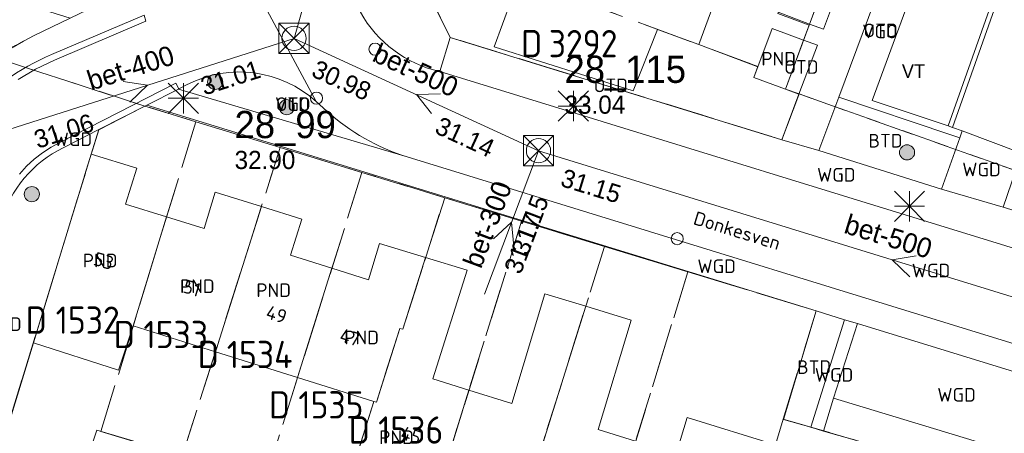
# Model space of a CAD drawing. Header units: metres. Extents: x 207644 to 210135, y 370459 to 373417.
# Tile 76 of 256: x 208118 to 208183, y 371607 to 371634. Entities that reach past the tile are written whole.
import ezdxf
from ezdxf.enums import TextEntityAlignment as Align

# ---------------------------------------------------------------- set-up
doc = ezdxf.new("R2010")
doc.units = ezdxf.units.M
doc.linetypes.add('HIDDEN2', pattern=[4.7625, 3.175, -1.5875])
for name, color, linetype in [('BTD', 7, 'Continuous'), ('combi_kolk', 7, 'Continuous'), ('CON_BxH300x300mm', 7, 'Continuous'), ('CON_BxH400x400mm', 7, 'Continuous'), ('CON_BxH500x500mm', 7, 'Continuous'), ('CON_BxH600x600mm', 7, 'Continuous'), ('DMM_BxH300x300mm', 7, 'Continuous'), ('DMM_BxH400x400mm', 7, 'Continuous'), ('DMM_BxH500x500mm', 7, 'Continuous'), ('GB', 1, 'Continuous'), ('GB07', 1, 'Continuous'), ('GB11', 1, 'Continuous'), ('INV_BxH300x300mm', 7, 'Continuous'), ('INV_BxH400x400mm', 7, 'Continuous'), ('INV_BxH500x500mm', 7, 'Continuous'), ('KAD_perceelnummer', 212, 'Continuous'), ('KAD_sectie', 212, 'Continuous'), ('KAD_Vastgesteld_Perceel', 212, 'Continuous'), ('KO_INSPECTIE', 7, 'Continuous'), ('NAR', 7, 'Continuous'), ('NLV_inspectieput', 7, 'Continuous'), ('NNR_inspectieput', 7, 'Continuous'), ('NOD_inspectieput', 7, 'Continuous'), ('ORL', 7, 'Continuous'), ('OTD', 7, 'Continuous'), ('PIJL', 7, 'Continuous'), ('PND', 7, 'Continuous'), ('VGO', 7, 'Continuous'), ('WGD', 7, 'Continuous')]:
    doc.layers.add(name, color=color, linetype=linetype)
for name, color, linetype, lineweight in [('GMV', 7, 'Continuous', 25), ('Q21_lantaarnpaal', 1, 'Continuous', 0), ('Q26_boom', 72, 'Continuous', 0), ('Q28_rioolput', 153, 'Continuous', 0)]:
    doc.layers.add(name, color=color, linetype=linetype, lineweight=lineweight)
doc.styles.add('ISO', font='isocpeur.ttf', dxfattribs={"height": 1})
doc.styles.add('ISOCP', font='ISOCP.shx', dxfattribs={"height": 1.8})

# ---------------------------------------------------------------- blocks, each defined once
blk = doc.blocks.new('ACMAP_ANN_TEMPLATE_Vastgesteld_Perceelnummer')
at = {"layer": 'KAD_perceelnummer', "style": 'ISOCP'}
blk.add_attdef('Perceelnummer', text='', height=1.8, dxfattribs=at).set_placement((0, 0), align=Align.MIDDLE)
at = {"layer": 'KAD_sectie', "style": 'ISOCP'}
blk.add_attdef('sectie', text='', height=1.8, dxfattribs=at).set_placement((-2.7, 0), align=Align.MIDDLE_RIGHT)
blk = doc.blocks.new('Q26')
blk.add_hatch(color=256).paths.add_polyline_path([(-0.452, -0.01, 1), (0.548, -0.01, 1)])
blk.add_circle((0.048, -0.01), 0.5)
blk = doc.blocks.new('Q21')
for p, q in [((-1, 1), (0, 0)), ((0, 1), (0, 0)), ((0, 0), (1, 1)), ((-1, 0), (0, 0)), ((-1, -1), (0, 0)), ((0, 0), (1, 0)), ((0, 0), (0, -1)), ((0, 0), (1, -1))]:
    blk.add_line(p, q)
blk = doc.blocks.new('Q28')
at = {"linetype": 'Continuous'}
for p, q in [((-1, -1), (1, 1)), ((-1, 1), (1, -1))]:
    blk.add_line(p, q, dxfattribs=at)
blk.add_lwpolyline([(1, 1), (1, -1), (-1, -1), (-1, 1)], close=True)

msp = doc.modelspace()

# ---------------------------------------------------------------- linework, layer by layer
at = {"layer": 'combi_kolk', "color": 253, "lineweight": 13}
for centre in [(208141.55, 371631.93), (208137.68, 371628.69), (208161.52, 371619.41)]:
    msp.add_circle(centre, 0.4, dxfattribs=at)
at = {"layer": 'CON_BxH300x300mm', "color": 253, "linetype": 'Continuous', "lineweight": 13}
msp.add_lwpolyline([(208152.35, 371625.22), (208148.782, 371615.754)], dxfattribs=at)
at = {"layer": 'CON_BxH400x400mm', "color": 253, "linetype": 'Continuous', "lineweight": 13}
msp.add_lwpolyline([(208136.2, 371632.64), (208116.81, 371626.45)], dxfattribs=at)
at = {"layer": 'CON_BxH500x500mm', "color": 253, "linetype": 'Continuous', "lineweight": 13}
for points in [[(208136.2, 371632.64), (208152.35, 371625.22)], [(208152.35, 371625.22), (208199.08, 371610.81)]]:
    msp.add_lwpolyline(points, dxfattribs=at)
at = {"layer": 'CON_BxH600x600mm', "color": 253, "linetype": 'Continuous', "lineweight": 13}
msp.add_lwpolyline([(208144.07, 371660.64), (208136.2, 371632.64)], dxfattribs=at)
at = {"layer": 'GB', "color": 253, "linetype": 'Continuous', "lineweight": 13}
for points in [[(208151.084, 371636.594), (208149.417, 371632.079)], [(208162.936, 371632.226), (208164.582, 371636.691)], [(208171.442, 371636.747), (208170.265, 371633.587)], [(208167.783, 371633.293), (208166.835, 371630.758)], [(208158.597, 371629.172), (208160.205, 371633.232)], [(208160.205, 371633.232), (208162.936, 371632.226)], [(208149.417, 371632.079), (208158.597, 371629.172)], [(208168.663, 371629.289), (208169.866, 371632.516)], [(208166.767, 371630.575), (208166.835, 371630.758)], [(208166.577, 371630.065), (208166.767, 371630.575)], [(208168.663, 371629.289), (208166.577, 371630.065)], [(208122.799, 371625.002), (208119.865, 371615.433)], [(208125.801, 371624.068), (208122.799, 371625.002)], [(208125.058, 371621.681), (208125.801, 371624.068)], [(208130.25, 371620.085), (208130.99, 371622.473)], [(208130.99, 371622.473), (208134.047, 371621.525)], [(208127.78, 371620.844), (208125.058, 371621.681)], [(208134.047, 371621.525), (208136.713, 371620.698)], [(208127.78, 371620.844), (208130.25, 371620.085)], [(208136.713, 371620.698), (208135.973, 371618.31)], [(208141.13, 371616.7), (208141.857, 371619.092)], [(208141.857, 371619.092), (208144.896, 371618.169)], [(208135.973, 371618.31), (208138.701, 371617.458)], [(208144.896, 371618.169), (208147.643, 371617.334)], [(208138.701, 371617.458), (208141.13, 371616.7)], [(208147.643, 371617.334), (208145.375, 371610.161)], [(208150.592, 371608.517), (208152.778, 371615.771)], [(208152.778, 371615.771), (208155.472, 371614.943)], [(208158.464, 371614.023), (208155.472, 371614.943)], [(208156.288, 371606.8), (208158.464, 371614.023)], [(208125.573, 371613.644), (208131.004, 371611.943)], [(208131.004, 371611.943), (208136.434, 371610.241)], [(208136.434, 371610.241), (208141.478, 371608.661)], [(208145.375, 371610.161), (208147.759, 371609.41)], [(208147.759, 371609.41), (208150.592, 371608.517)], [(208141.478, 371608.661), (208138.178, 371598.246)], [(208162.173, 371607.589), (208161.437, 371605.2)], [(208168.007, 371605.793), (208162.173, 371607.589)], [(208123.169, 371606.761), (208121.162, 371600.839)], [(208125.994, 371605.915), (208123.169, 371606.761)], [(208158.771, 371606.028), (208156.288, 371606.8)]]:
    msp.add_lwpolyline(points, dxfattribs=at)
at = {"layer": 'GB07', "color": 253, "linetype": 'Continuous', "lineweight": 13}
for points in [[(208131.004, 371611.943), (208134.047, 371621.525)], [(208125.573, 371613.644), (208127.78, 371620.844)], [(208143.385, 371613.434), (208144.896, 371618.169)], [(208136.434, 371610.241), (208138.701, 371617.458)], [(208149.104, 371594.626), (208155.472, 371614.943)], [(208141.649, 371608.609), (208143.185, 371613.482)], [(208143.185, 371613.482), (208143.385, 371613.434)], [(208145.519, 371602.227), (208147.759, 371609.41)], [(208141.478, 371608.661), (208141.649, 371608.609)]]:
    msp.add_lwpolyline(points, dxfattribs=at)
at = {"layer": 'GB11', "color": 253, "linetype": 'Continuous', "lineweight": 13}
for points in [[(208168.183, 371634.363), (208170.265, 371633.587)], [(208169.866, 371632.516), (208167.783, 371633.293)], [(208119.865, 371615.433), (208118.992, 371612.522)], [(208125.573, 371613.644), (208124.592, 371610.727)], [(208124.592, 371610.727), (208118.992, 371612.522)]]:
    msp.add_lwpolyline(points, dxfattribs=at)
at = {"layer": 'GMV', "color": 253, "linetype": 'Continuous', "lineweight": 13}
for points in [[(208187.059, 371648.44), (208179.413, 371626.852)], [(208187.342, 371648.342), (208179.697, 371626.756)], [(208172.194, 371628.76), (208175.708, 371638.177)], [(208174.403, 371628.542), (208177.699, 371637.527)], [(208119.039, 371632.827), (208126.169, 371636.277)], [(208144.696, 371636.387), (208146.516, 371632.706)], [(208172.369, 371636.434), (208171.176, 371633.253)], [(208137.661, 371628.472), (208134.113, 371635.043)], [(208120.166, 371631.57), (208126.286, 371634.173)], [(208126.405, 371633.77), (208126.286, 371634.173)], [(208120.375, 371631.205), (208126.405, 371633.77)], [(208169.866, 371632.516), (208170.265, 371633.587)], [(208171.176, 371633.253), (208170.265, 371633.587)], [(208146.516, 371632.706), (208145.827, 371630.448)], [(208146.516, 371632.706), (208168.435, 371625.945)], [(208166.835, 371630.758), (208162.936, 371632.226)], [(208170.777, 371632.189), (208169.563, 371628.952)], [(208169.866, 371632.516), (208170.777, 371632.189)], [(208119.121, 371630.606), (208120.375, 371631.205)], [(208117.968, 371629.924), (208119.121, 371630.606)], [(208188.448, 371617.322), (208145.827, 371630.448)], [(208128.389, 371629.68), (208120.726, 371625.77)], [(208128.579, 371629.307), (208128.389, 371629.68)], [(208129.148, 371629.597), (208128.579, 371629.307)], [(208128.556, 371629.295), (208126.483, 371628.237)], [(208128.579, 371629.307), (208128.556, 371629.295)], [(208143.685, 371624.812), (208128.556, 371629.295)], [(208168.435, 371625.945), (208169.563, 371628.952)], [(208168.663, 371629.289), (208169.563, 371628.952)], [(208170.882, 371625.244), (208172.194, 371628.76)], [(208179.538, 371626.282), (208172.194, 371628.76)], [(208126.483, 371628.237), (208123.311, 371626.619)], [(208170.697, 371614.637), (208126.483, 371628.237)], [(208138.374, 371627.829), (208137.661, 371628.472)], [(208179.413, 371626.852), (208174.403, 371628.542)], [(208179.697, 371626.756), (208179.413, 371626.852)], [(208123.311, 371626.619), (208120.95, 371625.414)], [(208122.799, 371625.002), (208123.311, 371626.619)], [(208179.538, 371626.282), (208180.183, 371626.065)], [(208179.697, 371626.756), (208180.351, 371626.536)], [(208180.351, 371626.536), (208180.183, 371626.065)], [(208184.265, 371625.053), (208180.351, 371626.536)], [(208120.726, 371625.77), (208120.157, 371625.464)], [(208168.435, 371625.945), (208170.882, 371625.244)], [(208180.183, 371626.065), (208178.976, 371622.673)], [(208119.577, 371625.085), (208119.03, 371624.659)], [(208120.157, 371625.464), (208119.577, 371625.085)], [(208170.882, 371625.244), (208178.976, 371622.673)], [(208118.522, 371624.188), (208118.055, 371623.676)], [(208119.03, 371624.659), (208118.522, 371624.188)], [(208143.685, 371624.812), (208191.704, 371610.024)], [(208183.887, 371623.939), (208183.058, 371621.494)], [(208183.058, 371621.494), (208178.976, 371622.673)], [(208185.846, 371620.634), (208183.058, 371621.494)], [(208168.547, 371607.469), (208170.697, 371614.637)], [(208170.697, 371614.637), (208172.577, 371614.059)], [(208170.344, 371606.969), (208172.577, 371614.059)], [(208173.421, 371613.799), (208171.851, 371608.872)], [(208172.577, 371614.059), (208173.421, 371613.799)], [(208173.421, 371613.799), (208188.098, 371609.291)], [(208118.992, 371612.522), (208115.872, 371602.437)], [(208171.174, 371606.702), (208171.851, 371608.872)], [(208186.513, 371604.426), (208171.851, 371608.872)], [(208170.344, 371606.969), (208168.547, 371607.469)], [(208171.174, 371606.702), (208170.344, 371606.969)], [(208173.364, 371606.081), (208171.174, 371606.702)]]:
    msp.add_lwpolyline(points, dxfattribs=at)
for points in [[(208145.827, 371630.448, -0.441895), (208139.945, 371640.871)], [(208109.707, 371621.905, -0.210033), (208119.039, 371632.827)], [(208111.259, 371621.642, -0.222087), (208120.166, 371631.57)], [(208137.661, 371628.472, 0.310924), (208129.148, 371629.597)], [(208143.685, 371624.812, -0.107849), (208138.374, 371627.829)], [(208116.851, 371620.522, -0.214095), (208120.95, 371625.414)]]:
    msp.add_lwpolyline(points, format="xyb", dxfattribs=at)
at = {"layer": 'KAD_Vastgesteld_Perceel', "color": 253, "linetype": 'HIDDEN2', "lineweight": 13}
for points in [[(208183.876, 371623.904), (208169.569, 371628.968), (208168.663, 371629.289), (208168.663, 371629.289), (208170.237, 371633.512), (208171.814, 371637.743), (208173.386, 371641.962), (208174.953, 371646.168), (208176.525, 371650.385), (208178.101, 371654.615), (208180.079, 371659.923), (208178.502, 371660.553), (208177.831, 371661.166), (208178.927, 371664.036), (208178.876, 371664.075), (208178.911, 371664.169), (208179.867, 371666.732), (208178.941, 371667.078), (208180.504, 371671.284), (208182.074, 371675.511), (208183.647, 371679.743)], [(208117.634, 371632.067), (208118.328, 371632.462), (208119.039, 371632.827), (208121.413, 371633.976), (208126.169, 371636.277), (208127.053, 371636.75), (208127.898, 371637.29), (208128.699, 371637.894), (208129.451, 371638.558), (208130.148, 371639.279), (208130.788, 371640.051), (208145.527, 371638.644), (208144.696, 371636.387), (208146.516, 371632.706), (208168.435, 371625.945), (208169.569, 371628.968), (208183.876, 371623.904)], [(208116.523, 371631.344), (208126.34, 371628.164), (208123.291, 371626.608), (208115.897, 371602.492)], [(208173.364, 371606.081), (208168.523, 371607.488), (208170.689, 371614.633), (208162.219, 371617.217), (208156.712, 371618.897), (208151.239, 371620.567), (208146.157, 371622.118), (208140.689, 371623.786), (208135.288, 371625.434), (208129.708, 371627.136), (208126.34, 371628.164), (208116.523, 371631.344)]]:
    msp.add_lwpolyline(points, dxfattribs=at)
for points in [[(208170.237, 371633.512), (208168.167, 371634.293), (208168.528, 371635.234), (208147.175, 371643.117), (208148.742, 371647.371), (208170.098, 371639.455), (208169.748, 371638.523), (208171.814, 371637.743), (208170.237, 371633.512)], [(208168.663, 371629.289), (208166.577, 371630.065), (208166.846, 371630.784), (208145.527, 371638.644), (208147.175, 371643.117), (208168.528, 371635.234), (208168.167, 371634.293), (208170.237, 371633.512), (208168.663, 371629.289)], [(208119.039, 371632.827), (208118.328, 371632.462), (208117.634, 371632.067), (208101.41, 371637.066), (208102.274, 371639.865), (208108.366, 371637.993), (208109.482, 371637.65), (208114.171, 371636.211), (208121.413, 371633.976), (208119.039, 371632.827)], [(208145.527, 371638.644), (208166.846, 371630.784), (208166.577, 371630.065), (208168.663, 371629.289), (208169.569, 371628.968), (208168.435, 371625.945), (208146.516, 371632.706), (208144.696, 371636.387), (208145.527, 371638.644)], [(208126.34, 371628.164), (208129.708, 371627.136), (208123.439, 371606.68), (208125.986, 371605.912), (208124.139, 371599.903), (208115.897, 371602.492), (208123.291, 371626.608), (208126.34, 371628.164)], [(208129.708, 371627.136), (208135.288, 371625.434), (208128.818, 371605.061), (208126.929, 371599.027), (208124.139, 371599.903), (208125.986, 371605.912), (208123.439, 371606.68), (208129.708, 371627.136)], [(208140.689, 371623.786), (208134.294, 371603.429), (208131.743, 371604.187), (208129.9, 371598.094), (208126.929, 371599.027), (208128.818, 371605.061), (208135.288, 371625.434), (208140.689, 371623.786)], [(208146.157, 371622.118), (208143.385, 371613.434), (208143.185, 371613.482), (208141.649, 371608.609), (208141.478, 371608.661), (208139.986, 371603.952), (208136.604, 371593.088), (208131.639, 371594.557), (208132.505, 371597.276), (208129.9, 371598.094), (208131.743, 371604.187), (208134.294, 371603.429), (208140.689, 371623.786), (208146.157, 371622.118)], [(208151.239, 371620.567), (208142.152, 371591.431), (208136.604, 371593.088), (208139.986, 371603.952), (208141.478, 371608.661), (208141.649, 371608.609), (208143.185, 371613.482), (208143.385, 371613.434), (208146.157, 371622.118), (208151.239, 371620.567)], [(208151.239, 371620.567), (208156.712, 371618.897), (208147.573, 371589.743), (208142.152, 371591.431), (208151.239, 371620.567)], [(208156.712, 371618.897), (208162.219, 371617.217), (208153.203, 371587.959), (208147.573, 371589.743), (208156.712, 371618.897)], [(208170.689, 371614.633), (208168.523, 371607.488), (208168.005, 371605.787), (208166.752, 371601.842), (208165.042, 371596.475), (208164.945, 371596.17), (208163.344, 371591.078), (208161.66, 371585.717), (208161.529, 371585.298), (208153.203, 371587.959), (208162.219, 371617.217), (208170.689, 371614.633)], [(208193.483, 371599.874), (208191.726, 371594.104), (208166.752, 371601.842), (208168.005, 371605.787), (208168.523, 371607.488), (208173.364, 371606.081), (208188.691, 371601.373), (208193.483, 371599.874)]]:
    msp.add_lwpolyline(points, close=True, dxfattribs=at)
at = {"layer": 'NOD_inspectieput', "color": 253, "lineweight": 13}
for centre in [(208136.2, 371632.64), (208152.35, 371625.22)]:
    msp.add_circle(centre, 0.8, dxfattribs=at)
at = {"layer": 'PIJL', "color": 253, "lineweight": 13}
for points in [[(208124.91, 371629.79), (208126.51, 371629.55), (208125.35, 371628.42)], [(208145.88, 371628.98), (208144.28, 371628.93), (208145.28, 371627.67)], [(208149.38, 371619.39), (208150.57, 371620.49), (208150.73, 371618.89)], [(208177.3, 371618.28), (208175.72, 371618.02), (208176.88, 371616.9)]]:
    msp.add_lwpolyline(points, dxfattribs=at)

# ---------------------------------------------------------------- block references
at = {"layer": 'KAD_Vastgesteld_Perceel', "color": 253, "linetype": 'HIDDEN2', "lineweight": 13}
ref = msp.add_blockref('ACMAP_ANN_TEMPLATE_Vastgesteld_Perceelnummer', (208155.3, 371632.295), dxfattribs=at)
ref.add_attrib('Perceelnummer', '3292', dxfattribs={"layer": 'KAD_perceelnummer', "lineweight": 13, "height": 1.8, "style": 'ISOCP'}).set_placement((208155.3, 371632.295), align=Align.MIDDLE)
ref.add_attrib('sectie', 'D', dxfattribs={"layer": 'KAD_sectie', "lineweight": 13, "height": 1.8, "style": 'ISOCP'}).set_placement((208152.6, 371632.295), align=Align.MIDDLE_RIGHT)
ref = msp.add_blockref('ACMAP_ANN_TEMPLATE_Vastgesteld_Perceelnummer', (208122.564, 371614.034), dxfattribs=at)
ref.add_attrib('Perceelnummer', '1532', dxfattribs={"layer": 'KAD_perceelnummer', "lineweight": 13, "height": 1.8, "style": 'ISOCP'}).set_placement((208122.564, 371614.034), align=Align.MIDDLE)
ref.add_attrib('sectie', 'D', dxfattribs={"layer": 'KAD_sectie', "lineweight": 13, "height": 1.8, "style": 'ISOCP'}).set_placement((208119.864, 371614.034), align=Align.MIDDLE_RIGHT)
ref = msp.add_blockref('ACMAP_ANN_TEMPLATE_Vastgesteld_Perceelnummer', (208128.383, 371613.082), dxfattribs=at)
ref.add_attrib('Perceelnummer', '1533', dxfattribs={"layer": 'KAD_perceelnummer', "lineweight": 13, "height": 1.8, "style": 'ISOCP'}).set_placement((208128.383, 371613.082), align=Align.MIDDLE)
ref.add_attrib('sectie', 'D', dxfattribs={"layer": 'KAD_sectie', "lineweight": 13, "height": 1.8, "style": 'ISOCP'}).set_placement((208125.683, 371613.082), align=Align.MIDDLE_RIGHT)
ref = msp.add_blockref('ACMAP_ANN_TEMPLATE_Vastgesteld_Perceelnummer', (208133.93, 371611.764), dxfattribs=at)
ref.add_attrib('Perceelnummer', '1534', dxfattribs={"layer": 'KAD_perceelnummer', "lineweight": 13, "height": 1.8, "style": 'ISOCP'}).set_placement((208133.93, 371611.764), align=Align.MIDDLE)
ref.add_attrib('sectie', 'D', dxfattribs={"layer": 'KAD_sectie', "lineweight": 13, "height": 1.8, "style": 'ISOCP'}).set_placement((208131.23, 371611.764), align=Align.MIDDLE_RIGHT)
ref = msp.add_blockref('ACMAP_ANN_TEMPLATE_Vastgesteld_Perceelnummer', (208138.637, 371608.437), dxfattribs=at)
ref.add_attrib('Perceelnummer', '1535', dxfattribs={"layer": 'KAD_perceelnummer', "lineweight": 13, "height": 1.8, "style": 'ISOCP'}).set_placement((208138.637, 371608.437), align=Align.MIDDLE)
ref.add_attrib('sectie', 'D', dxfattribs={"layer": 'KAD_sectie', "lineweight": 13, "height": 1.8, "style": 'ISOCP'}).set_placement((208135.937, 371608.437), align=Align.MIDDLE_RIGHT)
ref = msp.add_blockref('ACMAP_ANN_TEMPLATE_Vastgesteld_Perceelnummer', (208143.909, 371606.775), dxfattribs=at)
ref.add_attrib('Perceelnummer', '1536', dxfattribs={"layer": 'KAD_perceelnummer', "lineweight": 13, "height": 1.8, "style": 'ISOCP'}).set_placement((208143.909, 371606.775), align=Align.MIDDLE)
ref.add_attrib('sectie', 'D', dxfattribs={"layer": 'KAD_sectie', "lineweight": 13, "height": 1.8, "style": 'ISOCP'}).set_placement((208141.209, 371606.775), align=Align.MIDDLE_RIGHT)
at = {"layer": 'Q21_lantaarnpaal', "color": 253}
for p in [(208128.887, 371628.685), (208154.654, 371628.171), (208176.864, 371621.553)]:
    msp.add_blockref('Q21', p, dxfattribs=at)
at = {"layer": 'Q26_boom', "color": 253}
for p in [(208130.943, 371629.774), (208135.666, 371628.102), (208176.654, 371625.119), (208118.828, 371622.359)]:
    msp.add_blockref('Q26', p, dxfattribs=at)
at = {"layer": 'Q28_rioolput', "color": 253}
for p in [(208136.199, 371632.642), (208152.352, 371625.221)]:
    msp.add_blockref('Q28', p, dxfattribs=at)

# ---------------------------------------------------------------- texts
at = {"layer": 'BTD', "color": 253, "linetype": 'Continuous', "lineweight": 13, "style": 'ISO'}
for p in [(208175.279, 371625.881), (208117.076, 371613.763), (208170.562, 371610.924)]:
    msp.add_text('BTD', height=0.9, dxfattribs=at).set_placement(p, align=Align.MIDDLE_CENTER)
at = {"layer": 'DMM_BxH300x300mm', "color": 253, "lineweight": 13}
msp.add_text('bet-300', height=1.3, rotation=69.35, dxfattribs=at).set_placement((208148.55, 371617.37))
at = {"layer": 'DMM_BxH400x400mm', "color": 253, "lineweight": 13}
msp.add_text('bet-400', height=1.3, rotation=17.7, dxfattribs=at).set_placement((208122.79, 371629.18))
at = {"layer": 'DMM_BxH500x500mm', "color": 253, "lineweight": 13}
for rotation, p in [(335.32, (208141.29, 371631.18)), (342.86, (208172.46, 371619.81))]:
    msp.add_text('bet-500', height=1.3, rotation=rotation, dxfattribs=at).set_placement(p)
at = {"layer": 'INV_BxH300x300mm', "color": 253, "lineweight": 13}
for s, p in [('31.15', (208151.64, 371618.22)), ('31.17', (208151.17, 371616.99))]:
    msp.add_text(s, height=1.2, rotation=69.35, dxfattribs=at).set_placement(p)
at = {"layer": 'INV_BxH400x400mm', "color": 253, "lineweight": 13}
for s, p in [('31.01', (208130.27, 371628.86)), ('31.06', (208119.26, 371625.34))]:
    msp.add_text(s, height=1.2, rotation=17.7, dxfattribs=at).set_placement(p)
at = {"layer": 'INV_BxH500x500mm', "color": 253, "lineweight": 13}
for s, rotation, p in [('30.98', 335.32, (208137.27, 371630.17)), ('31.14', 335.32, (208145.42, 371626.42)), ('31.15', 342.86, (208153.73, 371622.91))]:
    msp.add_text(s, height=1.2, rotation=rotation, dxfattribs=at).set_placement(p)
at = {"layer": 'KO_INSPECTIE', "color": 253, "lineweight": 13}
msp.add_text('VT', height=0.9, dxfattribs=at).set_placement((208176.36, 371630.03))
at = {"layer": 'NAR', "color": 253, "linetype": 'Continuous', "lineweight": 13, "style": 'ISO'}
for s, rotation, p in [('53', 342.9, (208123.622, 371617.938)), ('51', 342.9, (208129.455, 371616.145)), ('49', 342.7, (208135.043, 371614.41)), ('47', 342.7, (208139.894, 371612.895)), ('45', 342.5, (208143.932, 371606.422))]:
    msp.add_text(s, height=0.9, rotation=rotation, dxfattribs=at).set_placement(p, align=Align.MIDDLE_CENTER)
at = {"layer": 'NLV_inspectieput', "color": 253, "lineweight": 13}
for s, p in [('33.04', (208154.07, 371627.66)), ('32.90', (208132.27, 371624.01))]:
    msp.add_text(s, height=1.2, dxfattribs=at).set_placement(p)
at = {"layer": 'NNR_inspectieput', "color": 253, "lineweight": 13}
for s, p in [('28_115', (208154.07, 371629.7)), ('28_99', (208132.27, 371626.05))]:
    msp.add_text(s, height=1.8, dxfattribs=at).set_placement(p)
at = {"layer": 'ORL', "color": 253, "linetype": 'Continuous', "lineweight": 13, "style": 'ISO'}
msp.add_text('Donkesven', height=0.9, rotation=342.9, dxfattribs=at).set_placement((208165.474, 371619.941), align=Align.MIDDLE_CENTER)
at = {"layer": 'OTD', "color": 253, "linetype": 'Continuous', "lineweight": 13, "style": 'ISO'}
for p in [(208174.955, 371633.169), (208169.72, 371630.748), (208157.13, 371629.535), (208136.121, 371628.296)]:
    msp.add_text('OTD', height=0.9, dxfattribs=at).set_placement(p, align=Align.MIDDLE_CENTER)
at = {"layer": 'PND', "color": 253, "linetype": 'Continuous', "lineweight": 13, "style": 'ISO'}
for p in [(208168.222, 371631.291), (208123.386, 371617.967), (208129.81, 371616.269), (208134.853, 371616.006), (208140.665, 371612.881), (208142.969, 371606.293)]:
    msp.add_text('PND', height=0.9, dxfattribs=at).set_placement(p, align=Align.MIDDLE_CENTER)
at = {"layer": 'VGO', "color": 253, "linetype": 'Continuous', "lineweight": 13, "style": 'ISO'}
for p in [(208174.92, 371633.099), (208136.121, 371628.296)]:
    msp.add_text('VGO', height=0.9, dxfattribs=at).set_placement(p, align=Align.MIDDLE_CENTER)
at = {"layer": 'WGD', "color": 253, "linetype": 'Continuous', "lineweight": 13, "style": 'ISO'}
for p in [(208121.588, 371625.975), (208181.621, 371623.982), (208172.029, 371623.63), (208164.122, 371617.589), (208178.287, 371617.304), (208171.883, 371610.414), (208179.975, 371609.098)]:
    msp.add_text('WGD', height=0.9, dxfattribs=at).set_placement(p, align=Align.MIDDLE_CENTER)

doc.saveas('drawing.dxf')
